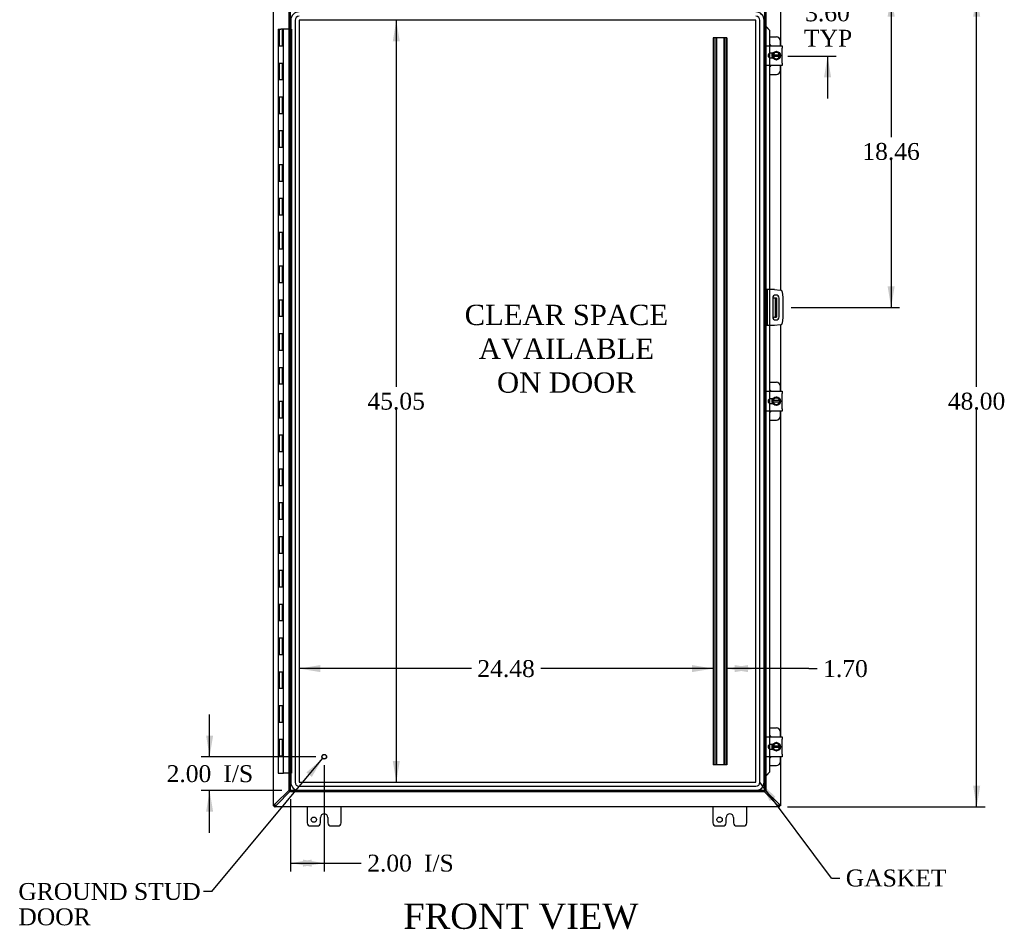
# Model space of a CAD drawing. Header units: inches. Extents: x 20 to 228, y 6 to 156.
# Tile 3 of 9: x 53 to 111, y 42 to 96. Entities that reach past the tile are written whole.
import ezdxf
from ezdxf.enums import TextEntityAlignment as Align

# ---------------------------------------------------------------- set-up
doc = ezdxf.new("R2010")
doc.units = ezdxf.units.IN
doc.header["$MEASUREMENT"] = 0
for name, color, linetype in [('COM40153-1', 7, 'CONTINUOUS'), ('COM40153-2', 7, 'CONTINUOUS'), ('COM42667', 7, 'CONTINUOUS'), ('COM42780', 7, 'CONTINUOUS'), ('COM48498', 7, 'CONTINUOUS'), ('COM53845-3', 7, 'CONTINUOUS'), ('COM70219', 7, 'CONTINUOUS'), ('COM71782-5', 7, 'CONTINUOUS'), ('DEFAULT', 7, 'CONTINUOUS'), ('FET07710', 7, 'CONTINUOUS'), ('HNG10620-44B', 7, 'CONTINUOUS'), ('HNG10620-44C', 7, 'CONTINUOUS'), ('SCC19011', 7, 'CONTINUOUS'), ('SPR20265', 7, 'CONTINUOUS'), ('STD21878', 7, 'CONTINUOUS'), ('WAF25035', 7, 'CONTINUOUS')]:
    doc.layers.add(name, color=color, linetype=linetype)
doc.styles.add('SEACAD_TIMES_NEW_ROMAN', font='times.ttf')

# ---------------------------------------------------------------- blocks, each defined once
blk = doc.blocks.new('SEANNOT_GROUP2')
at = {"layer": 'DEFAULT', "linetype": 'Continuous'}
blk.add_hatch(color=136, dxfattribs=at).paths.add_polyline_path([(70.449, 51.012), (71.088, 52.106), (70.128, 51.279)])
at = {"layer": 'DEFAULT', "color": 136, "linetype": 'Continuous'}
blk.add_line((64.536, 44.239), (64.036, 44.239), dxfattribs=at)
blk.add_lwpolyline([(64.536, 44.239), (71.088, 52.106)], dxfattribs=at)
at = {"layer": 'DEFAULT', "color": 136, "linetype": 'Continuous', "style": 'SEACAD_TIMES_NEW_ROMAN'}
for s, p in [('GROUND STUD', (53.094, 44.739)), ('DOOR', (53.094, 43.239))]:
    blk.add_text(s, height=1, dxfattribs=at).set_placement(p, align=Align.TOP_LEFT)
blk = doc.blocks.new('SEANNOT_GROUP3')
at = {"layer": 'DEFAULT', "linetype": 'Continuous'}
blk.add_hatch(color=136, dxfattribs=at).paths.add_polyline_path([(97.867, 49.833), (96.953, 50.711), (97.533, 49.584)])
at = {"layer": 'DEFAULT', "color": 136, "linetype": 'Continuous'}
blk.add_line((101.181, 45.035), (101.681, 45.035), dxfattribs=at)
blk.add_lwpolyline([(101.181, 45.035), (96.953, 50.711)], dxfattribs=at)
at = {"layer": 'DEFAULT', "color": 136, "linetype": 'Continuous', "style": 'SEACAD_TIMES_NEW_ROMAN'}
blk.add_text('GASKET', height=1, dxfattribs=at).set_placement((102.031, 45.535), align=Align.TOP_LEFT)
blk = doc.blocks.new('GDIMGGROUP')
at = {"layer": 'DEFAULT', "linetype": 'Continuous'}
for points in [[(109.98, 95.987), (109.772, 97.237), (109.564, 95.987)], [(109.98, 50.487), (109.564, 50.487), (109.772, 49.237)]]:
    blk.add_hatch(color=136, dxfattribs=at).paths.add_polyline_path(points)
at = {"layer": 'DEFAULT', "color": 136, "linetype": 'Continuous'}
for p, q in [((98.576, 97.237), (110.272, 97.237)), ((109.772, 74.087), (109.772, 97.237)), ((109.772, 49.237), (109.772, 72.737)), ((98.576, 49.237), (110.272, 49.237))]:
    blk.add_line(p, q, dxfattribs=at)
at = {"layer": 'DEFAULT', "color": 136, "linetype": 'Continuous', "style": 'SEACAD_TIMES_NEW_ROMAN'}
blk.add_text('48.00', height=1, dxfattribs=at).set_placement((108.066, 73.737), align=Align.TOP_LEFT)
blk = doc.blocks.new('GDIMGGROUP1')
at = {"layer": 'DEFAULT', "linetype": 'Continuous'}
for points in [[(64.197, 53.457), (64.406, 52.207), (64.614, 53.457)], [(64.197, 48.957), (64.614, 48.957), (64.406, 50.207)]]:
    blk.add_hatch(color=136, dxfattribs=at).paths.add_polyline_path(points)
at = {"layer": 'DEFAULT', "color": 136, "linetype": 'Continuous'}
for p, q in [((64.406, 52.207), (64.406, 54.707)), ((70.686, 52.207), (63.906, 52.207)), ((68.686, 50.207), (63.906, 50.207)), ((64.406, 47.707), (64.406, 50.207))]:
    blk.add_line(p, q, dxfattribs=at)
at = {"layer": 'DEFAULT', "color": 136, "linetype": 'Continuous', "style": 'SEACAD_TIMES_NEW_ROMAN'}
for s, p in [('2.00', (61.864, 51.707)), ('I/S', (65.218, 51.707))]:
    blk.add_text(s, height=1, dxfattribs=at).set_placement(p, align=Align.TOP_LEFT)
blk = doc.blocks.new('GDIMGGROUP9')
at = {"layer": 'DEFAULT', "linetype": 'Continuous'}
for points in [[(101.163, 98.487), (100.746, 98.487), (100.955, 97.237)], [(101.163, 92.391), (100.955, 93.641), (100.746, 92.391)]]:
    blk.add_hatch(color=136, dxfattribs=at).paths.add_polyline_path(points)
at = {"layer": 'DEFAULT', "color": 136, "linetype": 'Continuous'}
for p, q in [((100.955, 99.737), (100.955, 97.237)), ((98.576, 97.237), (101.455, 97.237)), ((98.608, 93.641), (101.455, 93.641)), ((100.955, 93.641), (100.955, 91.141))]:
    blk.add_line(p, q, dxfattribs=at)
at = {"layer": 'DEFAULT', "color": 136, "linetype": 'Continuous', "style": 'SEACAD_TIMES_NEW_ROMAN'}
for s, p in [('3.60', (99.628, 96.706)), ('TYP', (99.557, 95.206))]:
    blk.add_text(s, height=1, dxfattribs=at).set_placement(p, align=Align.TOP_LEFT)
blk = doc.blocks.new('GDIMGGROUP10')
at = {"layer": 'DEFAULT', "linetype": 'Continuous'}
for points in [[(104.923, 95.987), (104.715, 97.237), (104.507, 95.987)], [(104.923, 80.027), (104.507, 80.027), (104.715, 78.777)]]:
    blk.add_hatch(color=136, dxfattribs=at).paths.add_polyline_path(points)
at = {"layer": 'DEFAULT', "color": 136, "linetype": 'Continuous'}
for p, q in [((98.576, 97.237), (105.215, 97.237)), ((104.715, 97.237), (104.715, 88.857)), ((104.715, 87.507), (104.715, 78.777)), ((98.802, 78.777), (105.215, 78.777))]:
    blk.add_line(p, q, dxfattribs=at)
at = {"layer": 'DEFAULT', "color": 136, "linetype": 'Continuous', "style": 'SEACAD_TIMES_NEW_ROMAN'}
blk.add_text('18.46', height=1, dxfattribs=at).set_placement((103.009, 88.507), align=Align.TOP_LEFT)
blk = doc.blocks.new('GDIMGGROUP15')
at = {"layer": 'DEFAULT', "linetype": 'Continuous'}
for points in [[(70.436, 45.707), (70.436, 46.123), (69.186, 45.915)], [(69.936, 45.707), (71.186, 45.915), (69.936, 46.123)]]:
    blk.add_hatch(color=136, dxfattribs=at).paths.add_polyline_path(points)
at = {"layer": 'DEFAULT', "color": 136, "linetype": 'Continuous'}
for p, q in [((71.186, 51.707), (71.186, 45.415)), ((69.186, 49.707), (69.186, 45.415)), ((69.186, 45.915), (72.877, 45.915)), ((72.877, 45.915), (73.377, 45.915))]:
    blk.add_line(p, q, dxfattribs=at)
at = {"layer": 'DEFAULT', "color": 136, "linetype": 'Continuous', "style": 'SEACAD_TIMES_NEW_ROMAN'}
for s, p in [('2.00', (73.727, 46.415)), ('I/S', (77.081, 46.415))]:
    blk.add_text(s, height=1, dxfattribs=at).set_placement(p, align=Align.TOP_LEFT)
blk = doc.blocks.new('GDIMGGROUP24')
at = {"layer": 'DEFAULT', "linetype": 'Continuous'}
for points in [[(75.655, 94.514), (75.447, 95.764), (75.238, 94.514)], [(75.655, 51.96), (75.238, 51.96), (75.447, 50.71)]]:
    blk.add_hatch(color=136, dxfattribs=at).paths.add_polyline_path(points)
at = {"layer": 'DEFAULT', "color": 136, "linetype": 'Continuous'}
for p, q in [((75.447, 95.764), (75.447, 74.087)), ((75.447, 72.737), (75.447, 50.71))]:
    blk.add_line(p, q, dxfattribs=at)
at = {"layer": 'DEFAULT', "color": 136, "linetype": 'Continuous', "style": 'SEACAD_TIMES_NEW_ROMAN'}
blk.add_text('45.05', height=1, dxfattribs=at).set_placement((73.74, 73.737), align=Align.TOP_LEFT)
blk = doc.blocks.new('GDIMGGROUP25')
at = {"layer": 'DEFAULT', "linetype": 'Continuous'}
for points in [[(70.956, 57.63), (69.706, 57.422), (70.956, 57.213)], [(92.936, 57.63), (92.936, 57.213), (94.186, 57.422)]]:
    blk.add_hatch(color=136, dxfattribs=at).paths.add_polyline_path(points)
at = {"layer": 'DEFAULT', "color": 136, "linetype": 'Continuous'}
for p, q in [((79.89, 57.422), (69.706, 57.422)), ((94.186, 57.422), (84.002, 57.422))]:
    blk.add_line(p, q, dxfattribs=at)
at = {"layer": 'DEFAULT', "color": 136, "linetype": 'Continuous', "style": 'SEACAD_TIMES_NEW_ROMAN'}
blk.add_text('24.48', height=1, dxfattribs=at).set_placement((80.24, 57.922), align=Align.TOP_LEFT)
blk = doc.blocks.new('GDIMGGROUP27')
at = {"layer": 'DEFAULT', "linetype": 'Continuous'}
for points in [[(96.253, 57.63), (95.003, 57.422), (96.253, 57.213)], [(95.454, 57.63), (95.454, 57.213), (96.704, 57.422)]]:
    blk.add_hatch(color=136, dxfattribs=at).paths.add_polyline_path(points)
at = {"layer": 'DEFAULT', "color": 136, "linetype": 'Continuous'}
for q in [(95.003, 57.422), (100.341, 57.422)]:
    blk.add_line((99.841, 57.422), q, dxfattribs=at)
at = {"layer": 'DEFAULT', "color": 136, "linetype": 'Continuous', "style": 'SEACAD_TIMES_NEW_ROMAN'}
blk.add_text('1.70', height=1, dxfattribs=at).set_placement((100.691, 57.922), align=Align.TOP_LEFT)

msp = doc.modelspace()

# ---------------------------------------------------------------- linework, layer by layer
at = {"layer": 'COM40153-1', "color": 7}
for p, q in [((97.709, 79.34), (97.819, 79.34)), ((97.819, 79.34), (97.855, 79.34)), ((97.855, 79.34), (97.927, 79.34)), ((97.855, 79.34), (97.855, 78.215)), ((97.927, 79.34), (97.927, 78.215)), ((97.709, 78.215), (97.819, 78.215)), ((97.855, 78.215), (97.819, 78.215)), ((97.855, 78.215), (97.927, 78.215))]:
    msp.add_line(p, q, dxfattribs=at)
at = {"layer": 'COM40153-2', "color": 7}
for p, q in [((97.374, 79.84), (97.302, 79.84)), ((97.374, 79.84), (97.374, 77.715)), ((97.374, 79.84), (97.41, 79.84)), ((97.825, 79.84), (97.41, 79.84)), ((97.825, 79.84), (98.159, 79.81)), ((97.709, 79.327), (97.709, 78.227)), ((98.084, 78.227), (98.084, 79.327)), ((98.273, 79.697), (98.302, 79.363)), ((98.302, 79.363), (98.302, 78.192)), ((98.302, 78.192), (98.273, 77.857)), ((97.374, 77.715), (97.302, 77.715)), ((97.41, 77.715), (97.374, 77.715)), ((97.825, 77.715), (97.41, 77.715)), ((98.159, 77.744), (97.825, 77.715))]:
    msp.add_line(p, q, dxfattribs=at)
for centre, radius, start, end in [((98.148, 79.686), 0.125, 5, 85), ((97.896, 79.327), 0.188, 0, 180), ((97.896, 78.227), 0.188, 180, 0), ((98.148, 77.868), 0.125, 275, 355)]:
    msp.add_arc(centre, radius, start, end, dxfattribs=at)
at = {"layer": 'COM42667', "color": 7}
for p, q in [((97.303, 94.121), (97.303, 94.264)), ((97.303, 94.264), (98.273, 94.264)), ((97.303, 94.121), (97.303, 93.229)), ((97.717, 93.816), (97.577, 93.816)), ((98.273, 94.264), (98.273, 94.121)), ((98.273, 93.229), (98.273, 94.121)), ((97.303, 93.086), (97.303, 93.229)), ((97.577, 93.535), (97.717, 93.535)), ((98.273, 93.229), (98.273, 93.086)), ((98.273, 93.086), (97.303, 93.086)), ((97.303, 73.683), (97.303, 73.826)), ((97.303, 73.826), (98.273, 73.826)), ((97.303, 73.683), (97.303, 72.791)), ((97.717, 73.378), (97.577, 73.378)), ((98.273, 73.826), (98.273, 73.683)), ((98.273, 72.791), (98.273, 73.683)), ((97.577, 73.097), (97.717, 73.097)), ((97.303, 72.648), (97.303, 72.791)), ((98.273, 72.648), (97.303, 72.648)), ((98.273, 72.791), (98.273, 72.648)), ((97.303, 53.245), (97.303, 53.388)), ((97.303, 53.388), (98.273, 53.388)), ((97.303, 53.245), (97.303, 52.353)), ((98.273, 53.388), (98.273, 53.245)), ((98.273, 52.353), (98.273, 53.245)), ((97.717, 52.94), (97.577, 52.94)), ((97.577, 52.659), (97.717, 52.659)), ((97.303, 52.21), (97.303, 52.353)), ((98.273, 52.21), (97.303, 52.21)), ((98.273, 52.353), (98.273, 52.21))]:
    msp.add_line(p, q, dxfattribs=at)
for centre, radius in [((97.577, 93.675), 0.14), ((97.577, 73.237), 0.141), ((97.577, 52.799), 0.14)]:
    msp.add_arc(centre, radius, 90, 270, dxfattribs=at)
at = {"layer": 'COM42780', "color": 7}
for p, q in [((97.527, 94.79), (97.924, 94.79)), ((98.174, 94.264), (98.174, 94.54)), ((97.674, 93.741), (97.674, 93.816)), ((97.674, 93.535), (97.674, 93.606)), ((98.174, 92.81), (98.174, 93.086)), ((97.527, 92.56), (97.924, 92.56)), ((97.527, 74.352), (97.924, 74.352)), ((98.174, 73.826), (98.174, 74.102)), ((97.674, 73.303), (97.674, 73.378)), ((97.674, 73.097), (97.674, 73.168)), ((98.174, 72.372), (98.174, 72.648)), ((97.527, 72.122), (97.924, 72.122)), ((97.527, 53.914), (97.924, 53.914)), ((98.174, 53.388), (98.174, 53.664)), ((97.674, 52.865), (97.674, 52.94)), ((97.674, 52.659), (97.674, 52.73)), ((98.174, 51.934), (98.174, 52.21)), ((97.527, 51.684), (97.924, 51.684))]:
    msp.add_line(p, q, dxfattribs=at)
for centre, start, end in [((97.924, 94.54), 0, 90), ((97.424, 94.103), 39.93243, 65.66946), ((97.424, 93.247), 294.33054, 320.06757), ((97.924, 92.81), 270, 0), ((97.924, 74.102), 0, 90), ((97.424, 73.665), 39.93243, 65.66946), ((97.424, 72.809), 294.33054, 320.06757), ((97.924, 72.372), 270, 0), ((97.924, 53.664), 0, 90), ((97.424, 53.227), 39.93243, 65.66946), ((97.424, 52.371), 294.33054, 320.06757), ((97.924, 51.934), 270, 0)]:
    msp.add_arc(centre, 0.25, start, end, dxfattribs=at)
at = {"layer": 'COM48498', "color": 7}
for p, q in [((68.177, 49.339), (68.177, 97.135)), ((98.177, 97.135), (98.177, 94.264)), ((98.177, 93.086), (98.177, 79.808)), ((98.177, 77.747), (98.177, 73.826)), ((98.177, 72.648), (98.177, 53.388)), ((98.177, 52.21), (98.177, 49.339)), ((68.285, 49.414), (69.114, 50.236)), ((69.186, 50.184), (68.354, 49.345)), ((98, 49.345), (97.217, 50.135)), ((98.069, 49.414), (97.27, 50.207)), ((68.249, 49.339), (68.177, 49.339)), ((68.177, 49.309), (68.177, 49.339)), ((68.177, 49.309), (68.249, 49.309)), ((68.249, 49.309), (68.285, 49.345)), ((68.249, 49.309), (68.285, 49.345)), ((68.249, 49.339), (68.249, 49.309)), ((68.249, 49.309), (68.279, 49.309)), ((68.249, 49.237), (68.249, 49.309)), ((68.249, 49.237), (68.279, 49.237)), ((68.266, 49.382), (68.285, 49.414)), ((68.279, 49.309), (68.279, 49.237)), ((98.076, 49.237), (68.279, 49.237)), ((68.354, 49.345), (68.322, 49.326)), ((98.033, 49.326), (98, 49.345)), ((98.069, 49.414), (98.089, 49.382)), ((98.105, 49.309), (98.069, 49.345)), ((98.105, 49.309), (98.069, 49.345)), ((98.076, 49.309), (98.076, 49.237)), ((98.076, 49.309), (98.105, 49.309)), ((98.076, 49.237), (98.105, 49.237)), ((98.105, 49.339), (98.177, 49.339)), ((98.105, 49.309), (98.105, 49.339)), ((98.177, 49.309), (98.105, 49.309)), ((98.105, 49.237), (98.105, 49.309)), ((98.177, 49.339), (98.177, 49.309))]:
    msp.add_line(p, q, dxfattribs=at)
for centre, start, end in [((68.695, 48.616), 117.19395, 121.46015), ((67.556, 49.755), 328.53985, 332.80605), ((98.798, 49.755), 207.19395, 211.46015), ((97.659, 48.616), 58.53985, 62.80605)]:
    msp.add_arc(centre, 0.898, start, end, dxfattribs=at)
for points, knots in [([(68.177, 49.339), (68.177, 49.339), (68.177, 49.341), (68.178, 49.343), (68.179, 49.345), (68.18, 49.347), (68.182, 49.349), (68.184, 49.351), (68.186, 49.353), (68.189, 49.356), (68.193, 49.359), (68.199, 49.364), (68.208, 49.369), (68.217, 49.375), (68.224, 49.38), (68.227, 49.382)], [0, 0, 0, 0, 0.058839, 0.117335, 0.175479, 0.233264, 0.290679, 0.347718, 0.404373, 0.460635, 0.516498, 0.640635, 0.762642, 0.882451, 1, 1, 1, 1]), ([(68.249, 49.339), (68.249, 49.342), (68.25, 49.345), (68.251, 49.351), (68.253, 49.355), (68.256, 49.362), (68.257, 49.365), (68.261, 49.373), (68.264, 49.377), (68.266, 49.382)], [0, 0, 0, 0, 0.25, 0.25, 0.5, 0.5, 0.75, 0.75, 1, 1, 1, 1]), ([(68.322, 49.326), (68.317, 49.323), (68.313, 49.321), (68.305, 49.317), (68.302, 49.316), (68.295, 49.312), (68.291, 49.311), (68.285, 49.31), (68.282, 49.309), (68.279, 49.309)], [0, 0, 0, 0, 0.25, 0.25, 0.5, 0.5, 0.75, 0.75, 1, 1, 1, 1]), ([(68.322, 49.287), (68.321, 49.285), (68.319, 49.282), (68.315, 49.277), (68.312, 49.272), (68.309, 49.268), (68.306, 49.263), (68.304, 49.259), (68.301, 49.255), (68.297, 49.251), (68.293, 49.245), (68.288, 49.241), (68.285, 49.239), (68.282, 49.237), (68.28, 49.237), (68.279, 49.237)], [0, 0, 0, 0, 0.058508, 0.117588, 0.177234, 0.23744, 0.298196, 0.359495, 0.421327, 0.483683, 0.609872, 0.738031, 0.824554, 0.911887, 1, 1, 1, 1]), ([(98.076, 49.309), (98.073, 49.309), (98.07, 49.31), (98.063, 49.311), (98.06, 49.312), (98.053, 49.316), (98.049, 49.317), (98.041, 49.321), (98.037, 49.323), (98.033, 49.326)], [0, 0, 0, 0, 0.25, 0.25, 0.5, 0.5, 0.75, 0.75, 1, 1, 1, 1]), ([(98.076, 49.237), (98.075, 49.237), (98.074, 49.237), (98.072, 49.238), (98.07, 49.239), (98.067, 49.24), (98.065, 49.242), (98.063, 49.244), (98.061, 49.246), (98.059, 49.249), (98.055, 49.253), (98.051, 49.259), (98.045, 49.267), (98.039, 49.277), (98.035, 49.284), (98.033, 49.287)], [0, 0, 0, 0, 0.058839, 0.117335, 0.175479, 0.233264, 0.290679, 0.347718, 0.404373, 0.460635, 0.516498, 0.640635, 0.762642, 0.882451, 1, 1, 1, 1]), ([(98.089, 49.382), (98.091, 49.377), (98.093, 49.373), (98.097, 49.365), (98.099, 49.362), (98.102, 49.355), (98.103, 49.351), (98.105, 49.345), (98.105, 49.342), (98.105, 49.339)], [0, 0, 0, 0, 0.25, 0.25, 0.5, 0.5, 0.75, 0.75, 1, 1, 1, 1]), ([(98.127, 49.382), (98.129, 49.381), (98.132, 49.378), (98.137, 49.375), (98.142, 49.372), (98.147, 49.369), (98.151, 49.366), (98.155, 49.364), (98.159, 49.361), (98.164, 49.357), (98.169, 49.353), (98.173, 49.348), (98.176, 49.345), (98.177, 49.342), (98.177, 49.34), (98.177, 49.339)], [0, 0, 0, 0, 0.058508, 0.117588, 0.177234, 0.23744, 0.298196, 0.359495, 0.421327, 0.483683, 0.609872, 0.738031, 0.824554, 0.911887, 1, 1, 1, 1])]:
    msp.add_open_spline(points, degree=3, knots=knots, dxfattribs=at)
at = {"layer": 'COM53845-3', "color": 7}
for p, q in [((94.269, 94.737), (94.186, 94.737)), ((94.186, 94.737), (94.186, 51.737)), ((94.226, 94.737), (94.226, 51.737)), ((94.92, 94.737), (94.269, 94.737)), ((94.338, 94.737), (94.338, 51.737)), ((94.378, 94.737), (94.378, 51.737)), ((94.811, 94.737), (94.811, 51.737)), ((94.851, 94.737), (94.851, 51.737)), ((95.003, 94.737), (94.92, 94.737)), ((94.963, 94.737), (94.963, 51.737)), ((95.003, 94.737), (95.003, 51.737)), ((94.269, 51.737), (94.186, 51.737)), ((94.92, 51.737), (94.269, 51.737)), ((95.003, 51.737), (94.92, 51.737))]:
    msp.add_line(p, q, dxfattribs=at)
at = {"layer": 'COM70219', "color": 7}
for p, q in [((69.207, 95.763), (69.207, 50.711)), ((69.208, 95.763), (69.208, 50.711)), ((69.457, 95.763), (69.457, 50.711)), ((69.706, 95.763), (69.706, 50.711)), ((96.703, 95.764), (69.707, 95.764)), ((69.707, 95.763), (69.707, 50.711)), ((96.703, 95.763), (69.707, 95.763)), ((96.703, 50.711), (96.703, 95.763)), ((96.704, 50.711), (96.704, 95.763)), ((96.953, 50.711), (96.953, 95.763)), ((97.202, 50.711), (97.202, 95.763)), ((97.203, 50.711), (97.203, 95.763)), ((69.707, 50.711), (96.703, 50.711)), ((69.707, 50.71), (96.703, 50.71)), ((69.707, 50.461), (96.703, 50.461)), ((69.707, 50.212), (96.703, 50.212)), ((69.707, 50.211), (96.703, 50.211))]:
    msp.add_line(p, q, dxfattribs=at)
for centre, radius, start, end in [((69.707, 95.763), 0.5, 90, 180), ((69.707, 95.763), 0.499, 90, 180), ((96.703, 95.763), 0.5, 0, 90), ((96.703, 95.763), 0.499, 0, 90), ((69.707, 95.763), 0.25, 90, 180), ((69.707, 95.763), 0.001, 90, 180), ((96.703, 95.763), 0.25, 0, 90), ((96.703, 95.763), 0.001, 0, 90), ((69.707, 50.711), 0.5, 180, 270), ((69.707, 50.711), 0.499, 180, 270), ((69.707, 50.711), 0.25, 180, 270), ((69.707, 50.711), 0.001, 180, 270), ((96.703, 50.711), 0.5, 270, 0), ((96.703, 50.711), 0.001, 270, 0), ((96.703, 50.711), 0.25, 270, 0), ((96.703, 50.711), 0.499, 270, 0)]:
    msp.add_arc(centre, radius, start, end, dxfattribs=at)
at = {"layer": 'COM71782-5', "color": 7}
for p, q in [((69.114, 50.207), (69.114, 96.268)), ((69.186, 50.207), (69.186, 96.268)), ((97.23, 96.268), (97.23, 50.207)), ((97.302, 96.268), (97.302, 50.207)), ((97.302, 95.393), (97.23, 95.393)), ((97.315, 95.393), (97.302, 95.393)), ((97.324, 95.369), (97.334, 95.369)), ((97.344, 95.357), (97.514, 95.184)), ((97.344, 95.357), (97.357, 95.357)), ((97.357, 95.357), (97.527, 95.184)), ((97.514, 95.184), (97.514, 94.264)), ((97.527, 95.184), (97.514, 95.184)), ((97.527, 95.184), (97.527, 94.264)), ((97.514, 94.264), (97.514, 93.801)), ((97.514, 93.801), (97.514, 93.55)), ((97.527, 94.264), (97.527, 93.806)), ((97.527, 93.806), (97.527, 93.544)), ((97.514, 93.55), (97.514, 93.086)), ((97.527, 93.544), (97.527, 93.086)), ((97.514, 93.086), (97.514, 79.84)), ((97.527, 93.086), (97.527, 79.84)), ((97.514, 79.84), (97.514, 77.715)), ((97.527, 79.84), (97.527, 77.715)), ((97.514, 77.715), (97.514, 73.826)), ((97.527, 77.715), (97.527, 73.826)), ((97.514, 73.826), (97.514, 73.363)), ((97.527, 73.826), (97.527, 73.368)), ((97.514, 73.363), (97.514, 73.112)), ((97.514, 73.112), (97.514, 72.648)), ((97.527, 73.368), (97.527, 73.106)), ((97.527, 73.106), (97.527, 72.648)), ((97.514, 72.648), (97.514, 53.388)), ((97.527, 72.648), (97.527, 53.388)), ((97.514, 53.388), (97.514, 52.925)), ((97.527, 53.388), (97.527, 52.93)), ((97.514, 52.925), (97.514, 52.674)), ((97.514, 52.674), (97.514, 52.21)), ((97.527, 52.93), (97.527, 52.668)), ((97.527, 52.668), (97.527, 52.21)), ((97.514, 52.21), (97.514, 51.29)), ((97.527, 52.21), (97.527, 51.29)), ((97.514, 51.29), (97.344, 51.117)), ((97.527, 51.29), (97.357, 51.117)), ((97.527, 51.29), (97.514, 51.29)), ((97.302, 51.082), (97.23, 51.082)), ((97.302, 51.082), (97.315, 51.082)), ((97.334, 51.105), (97.324, 51.105)), ((97.344, 51.117), (97.357, 51.117)), ((69.114, 50.207), (69.186, 50.207)), ((69.186, 50.207), (69.222, 50.243)), ((69.186, 50.207), (69.222, 50.243)), ((97.23, 50.207), (69.186, 50.207)), ((69.186, 50.135), (69.186, 50.207)), ((97.23, 50.135), (69.186, 50.135)), ((97.23, 50.207), (97.194, 50.243)), ((97.23, 50.207), (97.194, 50.243)), ((97.23, 50.135), (97.23, 50.207)), ((97.302, 50.207), (97.23, 50.207))]:
    msp.add_line(p, q, dxfattribs=at)
for centre, radius, start, end in [((97.743, 96.444), 1.153, 245.73422, 249.46416), ((97.633, 95.626), 0.395, 216.31419, 223.00535), ((97.743, 96.444), 1.153, 249.46416, 250.45802), ((97.743, 50.031), 1.153, 110.53584, 114.26578), ((97.633, 50.848), 0.395, 136.99465, 143.68581), ((97.743, 50.031), 1.153, 109.54198, 110.53584)]:
    msp.add_arc(centre, radius, start, end, dxfattribs=at)
at = {"layer": 'FET07710', "color": 7}
for p, q in [((70.177, 49.237), (70.177, 48.3)), ((72.177, 48.3), (72.177, 49.237)), ((94.177, 49.237), (94.177, 48.3)), ((96.177, 48.3), (96.177, 49.237)), ((70.959, 48.3), (70.959, 48.612)), ((71.177, 48.83), (71.177, 48.83)), ((71.395, 48.612), (71.395, 48.3)), ((94.959, 48.3), (94.959, 48.612)), ((95.177, 48.83), (95.177, 48.83)), ((95.395, 48.612), (95.395, 48.3)), ((70.365, 48.112), (70.771, 48.112)), ((71.583, 48.112), (71.99, 48.112)), ((94.365, 48.112), (94.771, 48.112)), ((95.583, 48.112), (95.99, 48.112))]:
    msp.add_line(p, q, dxfattribs=at)
for centre in [(70.568, 48.487), (94.568, 48.487)]:
    msp.add_circle(centre, 0.156, dxfattribs=at)
for centre, radius, start, end in [((71.177, 48.612), 0.218, 90, 180), ((71.177, 48.612), 0.218, 0, 90), ((95.177, 48.612), 0.218, 90, 180), ((95.177, 48.612), 0.218, 0, 90), ((70.365, 48.3), 0.188, 180, 270), ((70.771, 48.3), 0.187, 270, 0), ((71.583, 48.3), 0.188, 180, 270), ((71.99, 48.3), 0.187, 270, 0), ((94.365, 48.3), 0.188, 180, 270), ((94.771, 48.3), 0.188, 270, 0), ((95.583, 48.3), 0.188, 180, 270), ((95.99, 48.3), 0.188, 270, 0)]:
    msp.add_arc(centre, radius, start, end, dxfattribs=at)
at = {"layer": 'HNG10620-44B', "color": 7}
for p, q in [((68.616, 94.237), (68.462, 94.237)), ((68.462, 94.237), (68.462, 93.237)), ((68.462, 93.237), (68.616, 93.237)), ((68.616, 92.237), (68.462, 92.237)), ((68.462, 92.237), (68.462, 91.237)), ((68.462, 91.237), (68.616, 91.237)), ((68.616, 90.237), (68.462, 90.237)), ((68.462, 90.237), (68.462, 89.237)), ((68.462, 89.237), (68.616, 89.237)), ((68.616, 88.237), (68.462, 88.237)), ((68.462, 88.237), (68.462, 87.237)), ((68.462, 87.237), (68.616, 87.237)), ((68.616, 86.237), (68.462, 86.237)), ((68.462, 86.237), (68.462, 85.237)), ((68.462, 85.237), (68.616, 85.237)), ((68.616, 84.237), (68.462, 84.237)), ((68.462, 84.237), (68.462, 83.237)), ((68.462, 83.237), (68.616, 83.237)), ((68.616, 82.237), (68.462, 82.237)), ((68.462, 82.237), (68.462, 81.237)), ((68.462, 81.237), (68.616, 81.237)), ((68.616, 80.237), (68.462, 80.237)), ((68.462, 80.237), (68.462, 79.237)), ((68.462, 79.237), (68.616, 79.237)), ((68.616, 78.237), (68.462, 78.237)), ((68.462, 78.237), (68.462, 77.237)), ((68.462, 77.237), (68.616, 77.237)), ((68.616, 76.237), (68.462, 76.237)), ((68.462, 76.237), (68.462, 75.237)), ((68.462, 75.237), (68.616, 75.237)), ((68.616, 74.237), (68.462, 74.237)), ((68.462, 74.237), (68.462, 73.237)), ((68.462, 73.237), (68.616, 73.237)), ((68.616, 72.237), (68.462, 72.237)), ((68.462, 72.237), (68.462, 71.237)), ((68.462, 71.237), (68.616, 71.237)), ((68.616, 70.237), (68.462, 70.237)), ((68.462, 70.237), (68.462, 69.237)), ((68.462, 69.237), (68.616, 69.237)), ((68.616, 68.237), (68.462, 68.237)), ((68.462, 68.237), (68.462, 67.237)), ((68.462, 67.237), (68.616, 67.237)), ((68.616, 66.237), (68.462, 66.237)), ((68.462, 66.237), (68.462, 65.237)), ((68.462, 65.237), (68.616, 65.237)), ((68.616, 64.237), (68.462, 64.237)), ((68.462, 64.237), (68.462, 63.237)), ((68.462, 63.237), (68.616, 63.237)), ((68.616, 62.237), (68.462, 62.237)), ((68.462, 62.237), (68.462, 61.237)), ((68.462, 61.237), (68.616, 61.237)), ((68.616, 60.237), (68.462, 60.237)), ((68.462, 60.237), (68.462, 59.237)), ((68.462, 59.237), (68.616, 59.237)), ((68.616, 58.237), (68.462, 58.237)), ((68.462, 58.237), (68.462, 57.237)), ((68.462, 57.237), (68.616, 57.237)), ((68.616, 56.237), (68.462, 56.237)), ((68.462, 56.237), (68.462, 55.237)), ((68.462, 55.237), (68.616, 55.237)), ((68.616, 54.237), (68.462, 54.237)), ((68.462, 54.237), (68.462, 53.237)), ((68.462, 53.237), (68.616, 53.237)), ((68.616, 52.237), (68.462, 52.237)), ((68.462, 52.237), (68.462, 51.237)), ((68.462, 51.237), (68.77, 51.237))]:
    msp.add_line(p, q, dxfattribs=at)
at = {"layer": 'HNG10620-44C', "color": 7}
for p, q in [((68.462, 95.237), (68.616, 95.237)), ((68.462, 95.237), (68.462, 94.237)), ((68.522, 95.237), (68.522, 94.237)), ((69.114, 95.237), (68.616, 95.237)), ((68.699, 95.237), (68.699, 94.237)), ((68.71, 94.237), (68.71, 95.237)), ((68.752, 95.237), (68.752, 94.237)), ((68.77, 94.237), (68.77, 95.237)), ((69.157, 95.237), (69.114, 95.237)), ((69.186, 95.237), (69.157, 95.237)), ((69.186, 95.237), (69.246, 95.237)), ((69.246, 95.237), (69.246, 51.237)), ((68.616, 94.237), (68.462, 94.237)), ((68.77, 94.237), (68.616, 94.237)), ((68.77, 93.237), (68.77, 94.237)), ((68.462, 93.237), (68.616, 93.237)), ((68.462, 93.237), (68.462, 92.237)), ((68.522, 93.237), (68.522, 92.237)), ((68.616, 93.237), (68.77, 93.237)), ((68.699, 93.237), (68.699, 92.237)), ((68.71, 92.237), (68.71, 93.237)), ((68.752, 93.237), (68.752, 92.237)), ((68.77, 92.237), (68.77, 93.237)), ((68.616, 92.237), (68.462, 92.237)), ((68.77, 92.237), (68.616, 92.237)), ((68.77, 91.237), (68.77, 92.237)), ((68.462, 91.237), (68.616, 91.237)), ((68.462, 91.237), (68.462, 90.237)), ((68.522, 91.237), (68.522, 90.237)), ((68.616, 91.237), (68.77, 91.237)), ((68.699, 91.237), (68.699, 90.237)), ((68.71, 90.237), (68.71, 91.237)), ((68.752, 91.237), (68.752, 90.237)), ((68.77, 90.237), (68.77, 91.237)), ((68.616, 90.237), (68.462, 90.237)), ((68.77, 90.237), (68.616, 90.237)), ((68.77, 89.237), (68.77, 90.237)), ((68.462, 89.237), (68.616, 89.237)), ((68.462, 89.237), (68.462, 88.237)), ((68.522, 89.237), (68.522, 88.237)), ((68.616, 89.237), (68.77, 89.237)), ((68.699, 89.237), (68.699, 88.237)), ((68.71, 88.237), (68.71, 89.237)), ((68.752, 89.237), (68.752, 88.237)), ((68.77, 88.237), (68.77, 89.237)), ((68.616, 88.237), (68.462, 88.237)), ((68.77, 88.237), (68.616, 88.237)), ((68.77, 87.237), (68.77, 88.237)), ((68.462, 87.237), (68.616, 87.237)), ((68.462, 87.237), (68.462, 86.237)), ((68.522, 87.237), (68.522, 86.237)), ((68.616, 87.237), (68.77, 87.237)), ((68.699, 87.237), (68.699, 86.237)), ((68.71, 86.237), (68.71, 87.237)), ((68.752, 87.237), (68.752, 86.237)), ((68.77, 86.237), (68.77, 87.237)), ((68.616, 86.237), (68.462, 86.237)), ((68.77, 86.237), (68.616, 86.237)), ((68.77, 85.237), (68.77, 86.237)), ((68.462, 85.237), (68.616, 85.237)), ((68.462, 85.237), (68.462, 84.237)), ((68.522, 85.237), (68.522, 84.237)), ((68.616, 85.237), (68.77, 85.237)), ((68.699, 85.237), (68.699, 84.237)), ((68.71, 84.237), (68.71, 85.237)), ((68.752, 85.237), (68.752, 84.237)), ((68.77, 84.237), (68.77, 85.237)), ((68.616, 84.237), (68.462, 84.237)), ((68.77, 84.237), (68.616, 84.237)), ((68.77, 83.237), (68.77, 84.237)), ((68.462, 83.237), (68.616, 83.237)), ((68.462, 83.237), (68.462, 82.237)), ((68.522, 83.237), (68.522, 82.237)), ((68.616, 83.237), (68.77, 83.237)), ((68.699, 83.237), (68.699, 82.237)), ((68.71, 82.237), (68.71, 83.237)), ((68.752, 83.237), (68.752, 82.237)), ((68.77, 82.237), (68.77, 83.237)), ((68.616, 82.237), (68.462, 82.237)), ((68.77, 82.237), (68.616, 82.237)), ((68.77, 81.237), (68.77, 82.237)), ((68.462, 81.237), (68.616, 81.237)), ((68.462, 81.237), (68.462, 80.237)), ((68.522, 81.237), (68.522, 80.237)), ((68.616, 81.237), (68.77, 81.237)), ((68.699, 81.237), (68.699, 80.237)), ((68.71, 80.237), (68.71, 81.237)), ((68.752, 81.237), (68.752, 80.237)), ((68.77, 80.237), (68.77, 81.237)), ((68.616, 80.237), (68.462, 80.237)), ((68.77, 80.237), (68.616, 80.237)), ((68.77, 79.237), (68.77, 80.237)), ((68.462, 79.237), (68.616, 79.237)), ((68.462, 79.237), (68.462, 78.237)), ((68.522, 79.237), (68.522, 78.237)), ((68.616, 79.237), (68.77, 79.237)), ((68.699, 79.237), (68.699, 78.237)), ((68.71, 78.237), (68.71, 79.237)), ((68.752, 79.237), (68.752, 78.237)), ((68.77, 78.237), (68.77, 79.237)), ((68.616, 78.237), (68.462, 78.237)), ((68.77, 78.237), (68.616, 78.237)), ((68.77, 77.237), (68.77, 78.237)), ((68.462, 77.237), (68.616, 77.237)), ((68.462, 77.237), (68.462, 76.237)), ((68.522, 77.237), (68.522, 76.237)), ((68.616, 77.237), (68.77, 77.237)), ((68.699, 77.237), (68.699, 76.237)), ((68.71, 76.237), (68.71, 77.237)), ((68.752, 77.237), (68.752, 76.237)), ((68.77, 76.237), (68.77, 77.237)), ((68.616, 76.237), (68.462, 76.237)), ((68.77, 76.237), (68.616, 76.237)), ((68.77, 75.237), (68.77, 76.237)), ((68.462, 75.237), (68.616, 75.237)), ((68.462, 75.237), (68.462, 74.237)), ((68.522, 75.237), (68.522, 74.237)), ((68.616, 75.237), (68.77, 75.237)), ((68.699, 75.237), (68.699, 74.237)), ((68.71, 74.237), (68.71, 75.237)), ((68.752, 75.237), (68.752, 74.237)), ((68.77, 74.237), (68.77, 75.237)), ((68.616, 74.237), (68.462, 74.237)), ((68.77, 74.237), (68.616, 74.237)), ((68.77, 73.237), (68.77, 74.237)), ((68.462, 73.237), (68.616, 73.237)), ((68.462, 73.237), (68.462, 72.237)), ((68.522, 73.237), (68.522, 72.237)), ((68.616, 73.237), (68.77, 73.237)), ((68.699, 73.237), (68.699, 72.237)), ((68.71, 72.237), (68.71, 73.237)), ((68.752, 73.237), (68.752, 72.237)), ((68.77, 72.237), (68.77, 73.237)), ((68.616, 72.237), (68.462, 72.237)), ((68.77, 72.237), (68.616, 72.237)), ((68.77, 71.237), (68.77, 72.237)), ((68.462, 71.237), (68.616, 71.237)), ((68.462, 71.237), (68.462, 70.237)), ((68.522, 71.237), (68.522, 70.237)), ((68.616, 71.237), (68.77, 71.237)), ((68.699, 71.237), (68.699, 70.237)), ((68.71, 70.237), (68.71, 71.237)), ((68.752, 71.237), (68.752, 70.237)), ((68.77, 70.237), (68.77, 71.237)), ((68.616, 70.237), (68.462, 70.237)), ((68.77, 70.237), (68.616, 70.237)), ((68.77, 69.237), (68.77, 70.237)), ((68.462, 69.237), (68.616, 69.237)), ((68.462, 69.237), (68.462, 68.237)), ((68.522, 69.237), (68.522, 68.237)), ((68.616, 69.237), (68.77, 69.237)), ((68.699, 69.237), (68.699, 68.237)), ((68.71, 68.237), (68.71, 69.237)), ((68.752, 69.237), (68.752, 68.237)), ((68.77, 68.237), (68.77, 69.237)), ((68.616, 68.237), (68.462, 68.237)), ((68.77, 68.237), (68.616, 68.237)), ((68.77, 67.237), (68.77, 68.237)), ((68.462, 67.237), (68.616, 67.237)), ((68.462, 67.237), (68.462, 66.237)), ((68.522, 67.237), (68.522, 66.237)), ((68.616, 67.237), (68.77, 67.237)), ((68.699, 67.237), (68.699, 66.237)), ((68.71, 66.237), (68.71, 67.237)), ((68.752, 67.237), (68.752, 66.237)), ((68.77, 66.237), (68.77, 67.237)), ((68.616, 66.237), (68.462, 66.237)), ((68.77, 66.237), (68.616, 66.237)), ((68.77, 65.237), (68.77, 66.237)), ((68.462, 65.237), (68.616, 65.237)), ((68.462, 65.237), (68.462, 64.237)), ((68.522, 65.237), (68.522, 64.237)), ((68.616, 65.237), (68.77, 65.237)), ((68.699, 65.237), (68.699, 64.237)), ((68.71, 64.237), (68.71, 65.237)), ((68.752, 65.237), (68.752, 64.237)), ((68.77, 64.237), (68.77, 65.237)), ((68.616, 64.237), (68.462, 64.237)), ((68.77, 64.237), (68.616, 64.237)), ((68.77, 63.237), (68.77, 64.237)), ((68.462, 63.237), (68.616, 63.237)), ((68.462, 63.237), (68.462, 62.237)), ((68.522, 63.237), (68.522, 62.237)), ((68.616, 63.237), (68.77, 63.237)), ((68.699, 63.237), (68.699, 62.237)), ((68.71, 62.237), (68.71, 63.237)), ((68.752, 63.237), (68.752, 62.237)), ((68.77, 62.237), (68.77, 63.237)), ((68.616, 62.237), (68.462, 62.237)), ((68.77, 62.237), (68.616, 62.237)), ((68.77, 61.237), (68.77, 62.237)), ((68.462, 61.237), (68.616, 61.237)), ((68.462, 61.237), (68.462, 60.237)), ((68.522, 61.237), (68.522, 60.237)), ((68.616, 61.237), (68.77, 61.237)), ((68.699, 61.237), (68.699, 60.237)), ((68.71, 60.237), (68.71, 61.237)), ((68.752, 61.237), (68.752, 60.237)), ((68.77, 60.237), (68.77, 61.237)), ((68.616, 60.237), (68.462, 60.237)), ((68.77, 60.237), (68.616, 60.237)), ((68.77, 59.237), (68.77, 60.237)), ((68.462, 59.237), (68.616, 59.237)), ((68.462, 59.237), (68.462, 58.237)), ((68.522, 59.237), (68.522, 58.237)), ((68.616, 59.237), (68.77, 59.237)), ((68.699, 59.237), (68.699, 58.237)), ((68.71, 58.237), (68.71, 59.237)), ((68.752, 59.237), (68.752, 58.237)), ((68.77, 58.237), (68.77, 59.237)), ((68.616, 58.237), (68.462, 58.237)), ((68.77, 58.237), (68.616, 58.237)), ((68.77, 57.237), (68.77, 58.237)), ((68.462, 57.237), (68.616, 57.237)), ((68.462, 57.237), (68.462, 56.237)), ((68.522, 57.237), (68.522, 56.237)), ((68.616, 57.237), (68.77, 57.237)), ((68.699, 57.237), (68.699, 56.237)), ((68.71, 56.237), (68.71, 57.237)), ((68.752, 57.237), (68.752, 56.237)), ((68.77, 56.237), (68.77, 57.237)), ((68.616, 56.237), (68.462, 56.237)), ((68.77, 56.237), (68.616, 56.237)), ((68.77, 55.237), (68.77, 56.237)), ((68.462, 55.237), (68.616, 55.237)), ((68.462, 55.237), (68.462, 54.237)), ((68.522, 55.237), (68.522, 54.237)), ((68.616, 55.237), (68.77, 55.237)), ((68.699, 55.237), (68.699, 54.237)), ((68.71, 54.237), (68.71, 55.237)), ((68.752, 55.237), (68.752, 54.237)), ((68.77, 54.237), (68.77, 55.237)), ((68.616, 54.237), (68.462, 54.237)), ((68.77, 54.237), (68.616, 54.237)), ((68.77, 53.237), (68.77, 54.237)), ((68.462, 53.237), (68.616, 53.237)), ((68.462, 53.237), (68.462, 52.237)), ((68.522, 53.237), (68.522, 52.237)), ((68.616, 53.237), (68.77, 53.237)), ((68.699, 53.237), (68.699, 52.237)), ((68.71, 52.237), (68.71, 53.237)), ((68.752, 53.237), (68.752, 52.237)), ((68.77, 52.237), (68.77, 53.237)), ((68.616, 52.237), (68.462, 52.237)), ((68.77, 52.237), (68.616, 52.237)), ((68.77, 51.237), (68.77, 52.237)), ((69.114, 51.237), (68.77, 51.237)), ((69.157, 51.237), (69.114, 51.237)), ((69.186, 51.237), (69.157, 51.237)), ((69.186, 51.237), (69.246, 51.237))]:
    msp.add_line(p, q, dxfattribs=at)
at = {"layer": 'SCC19011', "color": 7}
for p, q in [((97.924, 93.916), (97.709, 93.784)), ((97.709, 93.784), (97.709, 93.709)), ((98.139, 93.784), (97.924, 93.916)), ((98.139, 93.709), (98.139, 93.784)), ((97.709, 93.709), (97.709, 93.641)), ((97.729, 93.709), (97.709, 93.709)), ((97.709, 93.641), (97.709, 93.566)), ((97.709, 93.641), (97.729, 93.641)), ((97.709, 93.566), (97.924, 93.434)), ((97.74, 93.709), (97.729, 93.709)), ((97.729, 93.641), (97.74, 93.641)), ((98.108, 93.709), (97.74, 93.709)), ((97.74, 93.641), (98.108, 93.641)), ((97.924, 93.434), (98.139, 93.566)), ((98.118, 93.709), (98.108, 93.709)), ((98.108, 93.641), (98.118, 93.641)), ((98.139, 93.709), (98.118, 93.709)), ((98.118, 93.641), (98.139, 93.641)), ((98.139, 93.641), (98.139, 93.709)), ((98.139, 93.566), (98.139, 93.641)), ((97.924, 73.478), (97.709, 73.346)), ((98.139, 73.346), (97.924, 73.478)), ((97.709, 73.346), (97.709, 73.271)), ((97.709, 73.271), (97.709, 73.203)), ((97.729, 73.271), (97.709, 73.271)), ((97.709, 73.203), (97.709, 73.128)), ((97.709, 73.203), (97.729, 73.203)), ((97.709, 73.128), (97.924, 72.996)), ((97.74, 73.271), (97.729, 73.271)), ((97.729, 73.203), (97.74, 73.203)), ((98.108, 73.271), (97.74, 73.271)), ((97.74, 73.203), (98.108, 73.203)), ((97.924, 72.996), (98.139, 73.128)), ((98.118, 73.271), (98.108, 73.271)), ((98.108, 73.203), (98.118, 73.203)), ((98.139, 73.271), (98.118, 73.271)), ((98.118, 73.203), (98.139, 73.203)), ((98.139, 73.271), (98.139, 73.346)), ((98.139, 73.203), (98.139, 73.271)), ((98.139, 73.128), (98.139, 73.203)), ((97.924, 53.04), (97.709, 52.908)), ((98.139, 52.908), (97.924, 53.04)), ((97.709, 52.908), (97.709, 52.833)), ((97.709, 52.833), (97.709, 52.765)), ((97.729, 52.833), (97.709, 52.833)), ((97.709, 52.765), (97.709, 52.69)), ((97.709, 52.765), (97.729, 52.765)), ((97.709, 52.69), (97.924, 52.558)), ((97.74, 52.833), (97.729, 52.833)), ((97.729, 52.765), (97.74, 52.765)), ((98.108, 52.833), (97.74, 52.833)), ((97.74, 52.765), (98.108, 52.765)), ((97.924, 52.558), (98.139, 52.69)), ((98.118, 52.833), (98.108, 52.833)), ((98.108, 52.765), (98.118, 52.765)), ((98.139, 52.833), (98.118, 52.833)), ((98.118, 52.765), (98.139, 52.765)), ((98.139, 52.833), (98.139, 52.908)), ((98.139, 52.765), (98.139, 52.833)), ((98.139, 52.69), (98.139, 52.765))]:
    msp.add_line(p, q, dxfattribs=at)
for centre, start, end in [((97.924, 93.675), 10.44743, 169.55257), ((97.924, 93.675), 190.44743, 349.55257), ((97.924, 73.237), 10.44743, 169.55257), ((97.924, 73.237), 190.44743, 349.55257), ((97.924, 52.799), 10.44743, 169.55257), ((97.924, 52.799), 190.44743, 349.55257)]:
    msp.add_arc(centre, 0.188, start, end, dxfattribs=at)
at = {"layer": 'SPR20265', "color": 7}
for points, knots in [([(97.706, 93.816), (97.694, 93.797), (97.672, 93.751), (97.658, 93.672), (97.673, 93.59), (97.695, 93.549), (97.706, 93.534)], [0.95809881, 0.95809881, 0.95809881, 0.95809881, 0.9661238, 0.97598802, 0.98694613, 0.99365696, 0.99365696, 0.99365696, 0.99365696]), ([(97.698, 93.788), (97.69, 93.771), (97.672, 93.724), (97.668, 93.645), (97.685, 93.588), (97.697, 93.562)], [0.77142343, 0.77142343, 0.77142343, 0.77142343, 0.77798983, 0.7890906, 0.7990183, 0.7990183, 0.7990183, 0.7990183]), ([(97.706, 73.378), (97.694, 73.359), (97.672, 73.313), (97.658, 73.234), (97.673, 73.152), (97.695, 73.111), (97.706, 73.096)], [0.95809881, 0.95809881, 0.95809881, 0.95809881, 0.9661238, 0.97598802, 0.98694613, 0.99365696, 0.99365696, 0.99365696, 0.99365696]), ([(97.716, 73.379), (97.699, 73.354), (97.673, 73.298), (97.668, 73.204), (97.689, 73.136), (97.709, 73.102), (97.713, 73.096)], [0.7674218, 0.7674218, 0.7674218, 0.7674218, 0.77798983, 0.7890906, 0.80019147, 0.80289251, 0.80289251, 0.80289251, 0.80289251]), ([(97.706, 52.94), (97.694, 52.921), (97.672, 52.875), (97.658, 52.796), (97.673, 52.714), (97.695, 52.673), (97.706, 52.658)], [0.95809881, 0.95809881, 0.95809881, 0.95809881, 0.9661238, 0.97598802, 0.98694613, 0.99365696, 0.99365696, 0.99365696, 0.99365696]), ([(97.698, 52.912), (97.69, 52.895), (97.672, 52.848), (97.668, 52.769), (97.685, 52.712), (97.697, 52.686)], [0.77142343, 0.77142343, 0.77142343, 0.77142343, 0.77798983, 0.7890906, 0.7990183, 0.7990183, 0.7990183, 0.7990183])]:
    msp.add_open_spline(points, degree=3, knots=knots, dxfattribs=at)
at = {"layer": 'STD21878', "color": 7}
for radius in [0.141, 0.125]:
    msp.add_circle((71.186, 52.207), radius, dxfattribs=at)
at = {"layer": 'WAF25035', "color": 7}
for centre in [(97.924, 93.675), (97.924, 73.237), (97.924, 52.799)]:
    msp.add_circle(centre, 0.25, dxfattribs=at)

# ---------------------------------------------------------------- block references
at = {"layer": 'DEFAULT', "color": 7}
for name in ['GDIMGGROUP9', 'GDIMGGROUP', 'GDIMGGROUP10', 'GDIMGGROUP24', 'GDIMGGROUP25', 'GDIMGGROUP27', 'GDIMGGROUP1', 'SEANNOT_GROUP2', 'GDIMGGROUP15', 'SEANNOT_GROUP3']:
    msp.add_blockref(name, (0, 0), dxfattribs=at)

# ---------------------------------------------------------------- texts
at = {"layer": 'DEFAULT', "color": 7, "style": 'SEACAD_TIMES_NEW_ROMAN'}
msp.add_text('FRONT VIEW', height=1.5, dxfattribs=at).set_placement((75.866, 43.527), align=Align.TOP_LEFT)
at = {"layer": 'DEFAULT', "color": 7, "insert": (85.507, 78.94), "char_height": 1.2, "width": 12.37848, "attachment_point": 2}
msp.add_mtext('{\\fTimes New Roman|b0||i0||c0|p34;\\C7;\\H1.2;\\W1.;CLEAR SPACE \\P}{\\fTimes New Roman|b0||i0||c0|p34;\\C7;\\H1.2;\\W1.;AVAILABLE \\P}{\\fTimes New Roman|b0||i0||c0|p34;\\C7;\\H1.2;\\W1.;ON DOOR}', dxfattribs=at)

doc.saveas('drawing.dxf')
